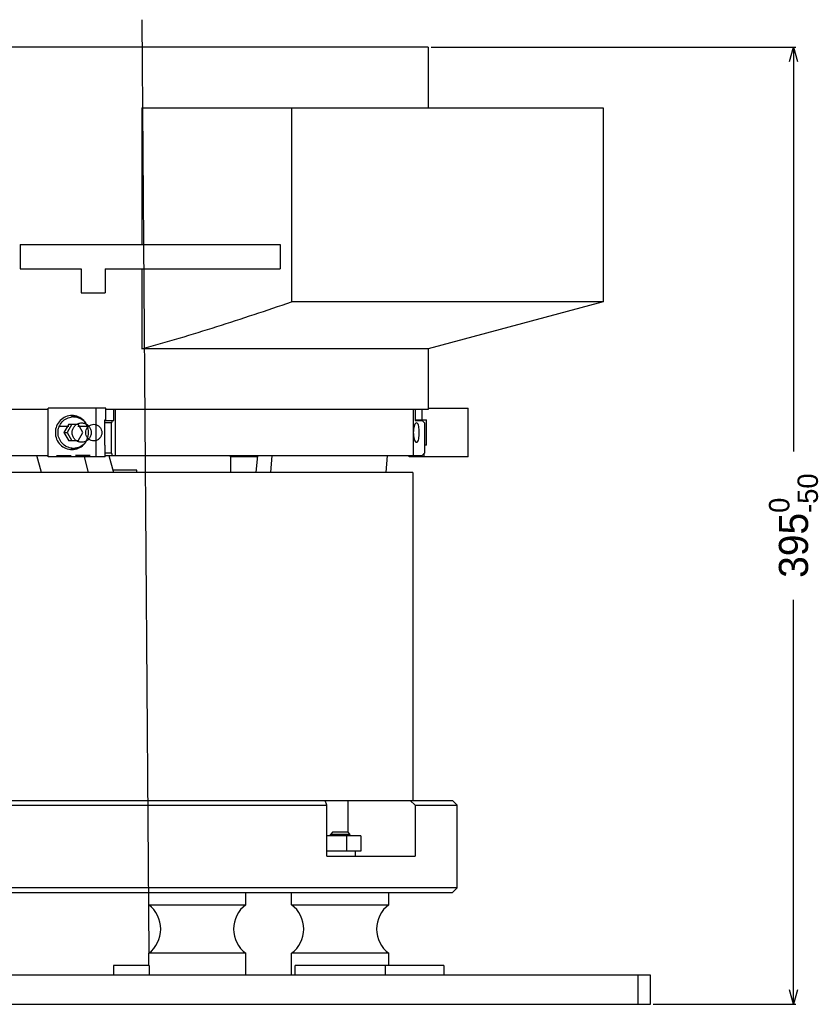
# Model space of a CAD drawing. Header units: millimetres. Extents: x -43833 to -38083, y -3638 to -2112.
# Tile 23 of 114: x -43252 to -42923, y -3386 to -2981. Entities that reach past the tile are written whole.
import ezdxf
from ezdxf.lldxf.tags import DXFTag

# ---------------------------------------------------------------- set-up
doc = ezdxf.new("R2010")
doc.units = ezdxf.units.MM
doc.layers.add('02___PRT_ALL_AXES', color=7, linetype='Continuous')
tags = doc.linetypes.add('CENTER', pattern=[2, 1.25, -0.25, 0.25, -0.25]).pattern_tags.tags
tags[10:11] = [DXFTag(74, 4), DXFTag(75, 0), DXFTag(340, '0'), DXFTag(46, 1.0), DXFTag(50, 0.0), DXFTag(44, 0.0), DXFTag(45, 0.0)]
tags[8:9] = [DXFTag(74, 4), DXFTag(75, 0), DXFTag(340, '0'), DXFTag(46, 1.0), DXFTag(50, 0.0), DXFTag(44, 0.0), DXFTag(45, 0.0)]
tags[6:7] = [DXFTag(74, 4), DXFTag(75, 0), DXFTag(340, '0'), DXFTag(46, 1.0), DXFTag(50, 0.0), DXFTag(44, 0.0), DXFTag(45, 0.0)]
tags[4:5] = [DXFTag(74, 4), DXFTag(75, 0), DXFTag(340, '0'), DXFTag(46, 1.0), DXFTag(50, 0.0), DXFTag(44, 0.0), DXFTag(45, 0.0)]
doc.dimstyles.new('副本 12', dxfattribs={"dimtxt": 12, "dimasz": 6, "dimexe": 1, "dimexo": 1.2, "dimgap": 2, "dimtad": 0, "dimtxsty": 'Standard', "dimblk": 'OPEN30', "dimcen": 0, "dimclrd": 5, "dimclre": 3, "dimclrt": 256, "dimadec": 0, "dimazin": 2, "dimtm": 1e-09, "dimtfac": 0.6, "dimtofl": 0, "dimtmove": 0, "dimatfit": 3, "dimldrblk": 'OPEN30', "dimfxl": 1, "dimtolj": 1, "dimarcsym": 0})

# ---------------------------------------------------------------- blocks, each defined once
blk = doc.blocks.new('_Open30')
at = {"color": 0, "linetype": 'ByBlock', "lineweight": -2}
for p, q in [((-1, 0.268), (0, 0)), ((0, 0), (-1, -0.268)), ((0, 0), (-1, 0))]:
    blk.add_line(p, q, dxfattribs=at)
blk = doc.blocks.new('*D90')
at = {"color": 3, "linetype": 'ByBlock', "lineweight": -2}
for p, q in [((-43082.57, -2992.09), (-42932.33, -2992.09)), ((-42991.07, -3386.42), (-42932.33, -3386.42))]:
    blk.add_line(p, q, dxfattribs=at)
at = {"color": 5, "linetype": 'ByBlock', "lineweight": -2}
for p, q in [((-42933.33, -2998.09), (-42933.33, -3158.75)), ((-42933.33, -3380.42), (-42933.33, -3219.75))]:
    blk.add_line(p, q, dxfattribs=at)
at = {"layer": 'Defpoints', "color": 0, "linetype": 'ByBlock'}
for p in [(-43083.77, -2992.09), (-42933.33, -2992.09), (-42992.27, -3386.42)]:
    blk.add_point(p, dxfattribs=at)
at = {"color": 5, "linetype": 'ByBlock', "lineweight": -2, "xscale": 6, "yscale": 6, "zscale": 6}
for p, rotation in [((-42933.33, -2992.09), 90), ((-42933.33, -3386.42), 270)]:
    blk.add_blockref('_Open30', p, dxfattribs=dict(at, rotation=rotation))
at = {"linetype": 'ByBlock', "insert": (-42933.33, -3189.25), "char_height": 12, "attachment_point": 5, "rotation": 90}
blk.add_mtext('\\A1;395{\\H0.7x;\\S0^ -50;}', dxfattribs=at)

msp = doc.modelspace()

# ---------------------------------------------------------------- linework, layer by layer
at = {"color": 1, "linetype": 'CENTER', "ltscale": 27.432}
msp.add_line((-43201.771, -2980.831), (-43198.901, -3365.422), dxfattribs=at)
at = {"color": 7, "linetype": 'Continuous'}
for p, q in [((-43201.771, -3017.087), (-43201.771, -3073.409)), ((-43201.771, -3017.087), (-43011.771, -3017.087)), ((-43140.069, -3017.087), (-43140.069, -3097.087)), ((-43011.771, -3017.087), (-43011.771, -3097.087)), ((-43251.771, -3073.409), (-43251.771, -3083.409)), ((-43251.771, -3073.409), (-43144.771, -3073.409)), ((-43144.771, -3073.409), (-43144.771, -3083.409)), ((-43251.771, -3083.409), (-43226.771, -3083.409)), ((-43226.771, -3083.409), (-43226.771, -3093.409)), ((-43216.771, -3083.409), (-43216.771, -3093.409)), ((-43216.771, -3083.409), (-43144.771, -3083.409)), ((-43201.771, -3083.409), (-43201.771, -3116.379)), ((-43226.771, -3093.409), (-43216.771, -3093.409)), ((-43011.771, -3097.087), (-43140.069, -3097.087)), ((-43083.771, -3116.379), (-43201.771, -3116.379)), ((-43240.274, -3160.909), (-43240.274, -3140.909)), ((-43216.553, -3140.909), (-43240.274, -3140.909)), ((-43220.711, -3140.909), (-43220.711, -3160.909)), ((-43216.553, -3145.659), (-43216.553, -3140.909)), ((-43213.313, -3145.909), (-43213.313, -3141.409)), ((-43212.685, -3141.409), (-43212.685, -3160.409)), ((-43195.771, -3141.409), (-43207.771, -3141.409)), ((-43089.771, -3160.409), (-43089.771, -3141.409)), ((-43089.185, -3141.409), (-43089.185, -3145.909)), ((-43086.321, -3145.659), (-43086.321, -3141.409)), ((-43083.771, -3140.909), (-43067.3, -3140.909)), ((-43067.3, -3160.909), (-43067.3, -3140.909)), ((-43229.869, -3144.409), (-43228.206, -3144.409)), ((-43216.969, -3156.159), (-43216.969, -3145.659)), ((-43216.969, -3145.659), (-43216.553, -3145.659)), ((-43216.969, -3145.909), (-43213.313, -3145.909)), ((-43214.149, -3146.909), (-43216.969, -3146.909)), ((-43213.94, -3145.909), (-43214.149, -3146.909)), ((-43214.149, -3159.409), (-43214.149, -3146.909)), ((-43089.185, -3145.659), (-43084.419, -3145.659)), ((-43089.185, -3145.909), (-43086.315, -3145.909)), ((-43085.359, -3146.909), (-43086.315, -3145.909)), ((-43085.359, -3146.909), (-43085.359, -3159.409)), ((-43084.419, -3156.159), (-43084.419, -3145.659)), ((-43231.774, -3148.409), (-43236.011, -3148.409)), ((-43231.825, -3147.445), (-43233.782, -3150.909)), ((-43233.782, -3150.909), (-43231.825, -3154.374)), ((-43233.782, -3150.909), (-43232.534, -3150.909)), ((-43230.578, -3147.445), (-43232.534, -3150.909)), ((-43232.534, -3150.909), (-43230.578, -3154.374)), ((-43231.825, -3147.445), (-43227.913, -3147.445)), ((-43223.873, -3148.409), (-43228.073, -3148.409)), ((-43225.956, -3150.909), (-43227.913, -3147.445)), ((-43227.913, -3154.374), (-43225.956, -3150.909)), ((-43227.913, -3154.374), (-43231.825, -3154.374)), ((-43229.869, -3157.409), (-43228.206, -3157.409)), ((-43216.761, -3156.159), (-43216.969, -3156.159)), ((-43216.761, -3160.909), (-43216.761, -3156.159)), ((-43214.149, -3159.409), (-43216.761, -3159.409)), ((-43214.149, -3159.409), (-43213.94, -3160.409)), ((-43086.315, -3160.409), (-43085.359, -3159.409)), ((-43084.419, -3156.159), (-43085.37, -3156.159)), ((-43085.37, -3160.909), (-43085.37, -3159.409)), ((-43313.771, -3160.409), (-43240.274, -3160.409)), ((-43243.065, -3167.422), (-43244.903, -3160.409)), ((-43216.761, -3160.909), (-43240.274, -3160.909)), ((-43236.911, -3160.409), (-43230.874, -3160.409)), ((-43222.973, -3160.409), (-43228.973, -3160.409)), ((-43225.531, -3160.909), (-43223.824, -3167.422)), ((-43216.761, -3160.409), (-43086.315, -3160.409)), ((-43215.267, -3160.409), (-43213.429, -3167.422)), ((-43165.227, -3160.909), (-43165, -3160.409)), ((-43165.227, -3160.909), (-43165.227, -3167.422)), ((-43154.125, -3160.909), (-43165.227, -3160.909)), ((-43154.125, -3160.409), (-43154.705, -3167.422)), ((-43148.627, -3167.422), (-43148.046, -3160.409)), ((-43101.074, -3167.422), (-43100.493, -3160.409)), ((-43091.55, -3160.909), (-43091.55, -3160.409)), ((-43067.3, -3160.909), (-43091.55, -3160.909)), ((-43090.073, -3167.422), (-43307.205, -3167.422)), ((-43203.774, -3166.422), (-43213.691, -3166.422)), ((-43203.774, -3167.422), (-43203.774, -3166.422)), ((-43090.071, -3167.422), (-43090.071, -3302.422)), ((-43323.271, -3302.422), (-43073.773, -3302.422)), ((-43314.264, -3304.422), (-43125.506, -3304.422)), ((-43125.506, -3304.422), (-43126.156, -3302.422)), ((-43125.506, -3325.422), (-43125.506, -3304.422)), ((-43116.907, -3302.422), (-43116.907, -3315.541)), ((-43091.155, -3302.422), (-43089.098, -3304.422)), ((-43089.098, -3304.422), (-43089.098, -3325.422)), ((-43089.098, -3304.422), (-43071.771, -3304.422)), ((-43073.771, -3302.422), (-43071.771, -3304.422)), ((-43071.771, -3338.422), (-43071.771, -3304.422)), ((-43111.554, -3317.022), (-43125.506, -3317.022)), ((-43123.025, -3315.422), (-43124.025, -3316.422)), ((-43124.025, -3317.022), (-43124.025, -3316.422)), ((-43116.025, -3316.422), (-43124.025, -3316.422)), ((-43123.025, -3315.422), (-43117.026, -3315.422)), ((-43117.349, -3323.322), (-43117.349, -3317.022)), ((-43117.025, -3315.422), (-43116.025, -3316.422)), ((-43116.025, -3317.022), (-43116.025, -3316.422)), ((-43111.554, -3317.022), (-43111.554, -3323.322)), ((-43111.554, -3323.322), (-43125.506, -3323.322)), ((-43125.506, -3325.422), (-43089.098, -3325.422)), ((-43113.875, -3323.322), (-43113.875, -3325.422)), ((-43071.771, -3338.422), (-43323.271, -3338.422)), ((-43323.271, -3340.422), (-43073.772, -3340.422)), ((-43198.901, -3345.422), (-43198.901, -3340.422)), ((-43158.901, -3345.422), (-43158.901, -3340.422)), ((-43140.025, -3345.422), (-43140.025, -3340.422)), ((-43100.025, -3345.422), (-43100.025, -3340.422)), ((-43073.771, -3340.422), (-43071.771, -3338.422)), ((-43198.901, -3345.422), (-43158.901, -3345.422)), ((-43140.025, -3345.422), (-43100.025, -3345.422)), ((-43158.901, -3365.422), (-43198.901, -3365.422)), ((-43198.901, -3370.422), (-43198.901, -3365.422)), ((-43158.901, -3374.422), (-43158.901, -3365.422)), ((-43100.025, -3365.422), (-43140.025, -3365.422)), ((-43140.025, -3374.422), (-43140.025, -3365.422)), ((-43100.025, -3370.422), (-43100.025, -3365.422)), ((-43213.334, -3370.422), (-43213.334, -3374.422)), ((-43198.677, -3370.422), (-43213.333, -3370.422)), ((-43213.194, -3374.422), (-43213.194, -3370.422)), ((-43198.677, -3370.422), (-43198.677, -3374.422)), ((-43077.396, -3370.422), (-43138.515, -3370.422)), ((-43138.515, -3374.422), (-43138.515, -3370.422)), ((-43101.452, -3370.422), (-43101.452, -3374.422)), ((-43077.396, -3370.422), (-43077.396, -3374.422)), ((-42992.271, -3374.422), (-43472.271, -3374.422)), ((-42997.271, -3386.422), (-42997.271, -3374.422)), ((-42992.271, -3386.422), (-42992.271, -3374.422)), ((-43472.271, -3386.422), (-42992.271, -3386.422))]:
    msp.add_line(p, q, dxfattribs=at)
for centre, radius, start, end in [((-43228.193, -3150.656), 6.749, 108.39955, 114.52995), ((-43229.868, -3150.614), 6.205, 90.00541, 94.9433), ((-43228.207, -3150.618), 6.708, 104.78161, 108.38727), ((-43228.2, -3150.647), 6.738, 99.9423, 104.78084), ((-43228.206, -3150.59), 6.181, 88.22814, 89.9993), ((-43228.193, -3151.163), 6.749, 245.47004, 251.60688), ((-43229.868, -3151.205), 6.204, 265.05701, 269.99456), ((-43228.207, -3151.201), 6.708, 251.61917, 255.21854), ((-43228.2, -3151.172), 6.738, 255.21932, 260.05457), ((-43228.206, -3151.229), 6.181, 270.0007, 271.77374), ((-43206.401, -3355.422), 12.5, 306.8699, 53.1301), ((-43151.401, -3355.422), 12.5, 126.8699, 233.1301), ((-43147.525, -3355.422), 12.5, 306.8699, 53.1301), ((-43092.525, -3355.422), 12.5, 126.8699, 233.1301)]:
    msp.add_arc(centre, radius, start, end, dxfattribs=at)
for points, start_tangent, end_tangent in [([(-43201.771, -3116.379), (-43186.28, -3111.989), (-43170.841, -3107.24), (-43140.069, -3097.087)], (0.9659258, 0.258819), (0.946645, 0.3222782)), ([(-43230.493, -3143.909), (-43233.113, -3144.442), (-43235.334, -3145.96), (-43236.819, -3148.23), (-43237.34, -3150.909)], (-1, -0.0000004), (0, -1)), ([(-43236.227, -3150.909), (-43235.793, -3148.549), (-43234.55, -3146.511), (-43232.668, -3145.073), (-43230.403, -3144.433)], (0, 1), (0.9962852, 0.0861154)), ([(-43223.646, -3150.909), (-43224.167, -3148.23), (-43225.651, -3145.96), (-43227.873, -3144.442), (-43230.493, -3143.909)], (0, 1), (-1, -0.0000004)), ([(-43226.513, -3154.909), (-43227.85, -3154.668), (-43229.023, -3153.973), (-43229.891, -3152.909), (-43230.353, -3151.604), (-43230.352, -3150.215), (-43229.891, -3148.91), (-43229.022, -3147.846), (-43227.851, -3147.151), (-43226.513, -3146.909)], (-1, 0), (1, 0)), ([(-43229.869, -3144.409), (-43227.086, -3145.065), (-43224.865, -3146.9)], (1, -0.0000003), (0.6086002, -0.793477)), ([(-43226.513, -3146.909), (-43225.172, -3147.151), (-43223.991, -3147.846), (-43223.114, -3148.91), (-43222.646, -3150.215), (-43222.646, -3151.604), (-43223.114, -3152.909), (-43223.992, -3153.973), (-43225.172, -3154.668), (-43226.513, -3154.909)], (1, 0), (-1, 0)), ([(-43088.596, -3146.909), (-43089.026, -3147.151), (-43089.417, -3147.846), (-43089.714, -3148.91), (-43089.875, -3150.215), (-43089.875, -3151.604), (-43089.714, -3152.909), (-43089.417, -3153.973), (-43089.026, -3154.668), (-43088.596, -3154.909)], (-1, 0), (1, 0)), ([(-43088.596, -3154.909), (-43088.18, -3154.668), (-43087.827, -3153.973), (-43087.573, -3152.909), (-43087.44, -3151.604), (-43087.44, -3150.215), (-43087.573, -3148.91), (-43087.827, -3147.846), (-43088.18, -3147.151), (-43088.596, -3146.909)], (1, 0), (-1, 0)), ([(-43237.34, -3150.909), (-43236.819, -3153.589), (-43235.334, -3155.859), (-43233.113, -3157.377), (-43230.493, -3157.909)], (0, -1), (1, 0.0000004)), ([(-43230.403, -3157.386), (-43232.667, -3156.746), (-43234.55, -3155.308), (-43235.793, -3153.27), (-43236.227, -3150.909)], (-0.9962856, 0.0861101), (0, 1)), ([(-43230.493, -3157.909), (-43227.873, -3157.377), (-43225.651, -3155.859), (-43224.167, -3153.589), (-43223.646, -3150.909)], (1, 0.0000004), (0, 1)), ([(-43221.523, -3154.309), (-43222.643, -3154.111), (-43223.652, -3153.521), (-43224.4, -3152.615), (-43224.798, -3151.501), (-43224.797, -3150.315), (-43224.399, -3149.202), (-43223.65, -3148.296), (-43222.641, -3147.708), (-43221.523, -3147.509)], (-0.999995, 0.0031731), (0.9999964, 0.0026813)), ([(-43221.523, -3147.509), (-43220.402, -3147.708), (-43219.394, -3148.298), (-43218.646, -3149.204), (-43218.248, -3150.318), (-43218.249, -3151.504), (-43218.647, -3152.617), (-43219.396, -3153.523), (-43220.405, -3154.111), (-43221.523, -3154.309)], (0.999995, -0.0031731), (-0.9999964, -0.0026813)), ([(-43224.865, -3154.918), (-43227.086, -3156.754), (-43229.869, -3157.409)], (-0.608586, -0.7934879), (-1, 0.0000003))]:
    msp.add_spline(points, degree=3, dxfattribs=dict(at, start_tangent=start_tangent, end_tangent=end_tangent))
at = {"layer": '02___PRT_ALL_AXES', "color": 7, "linetype": 'Continuous'}
for p, q in [((-43083.771, -2992.087), (-43319.771, -2992.087)), ((-43083.771, -2992.087), (-43083.771, -3017.087)), ((-43011.771, -3097.087), (-43083.771, -3116.379)), ((-43083.771, -3116.379), (-43083.771, -3141.409)), ((-43240.274, -3141.409), (-43319.771, -3141.409)), ((-43083.771, -3141.409), (-43216.553, -3141.409))]:
    msp.add_line(p, q, dxfattribs=at)

# ---------------------------------------------------------------- dimensions: what is measured, and where the dimension line sits
at = {"color": 5, "linetype": 'ByBlock'}
dim = msp.add_linear_dim(base=(-42933.326, -2992.087), p1=(-42992.271, -3386.422), p2=(-43083.771, -2992.087), angle=90, text='395{\\H0.7x;\\S0^ -50;}', dimstyle='副本 12', dxfattribs=at)
dim.commit()
dim.dimension.update_dxf_attribs({"geometry": '*D90', "text_midpoint": (-42933.326, -3189.255)})

doc.saveas('drawing.dxf')
